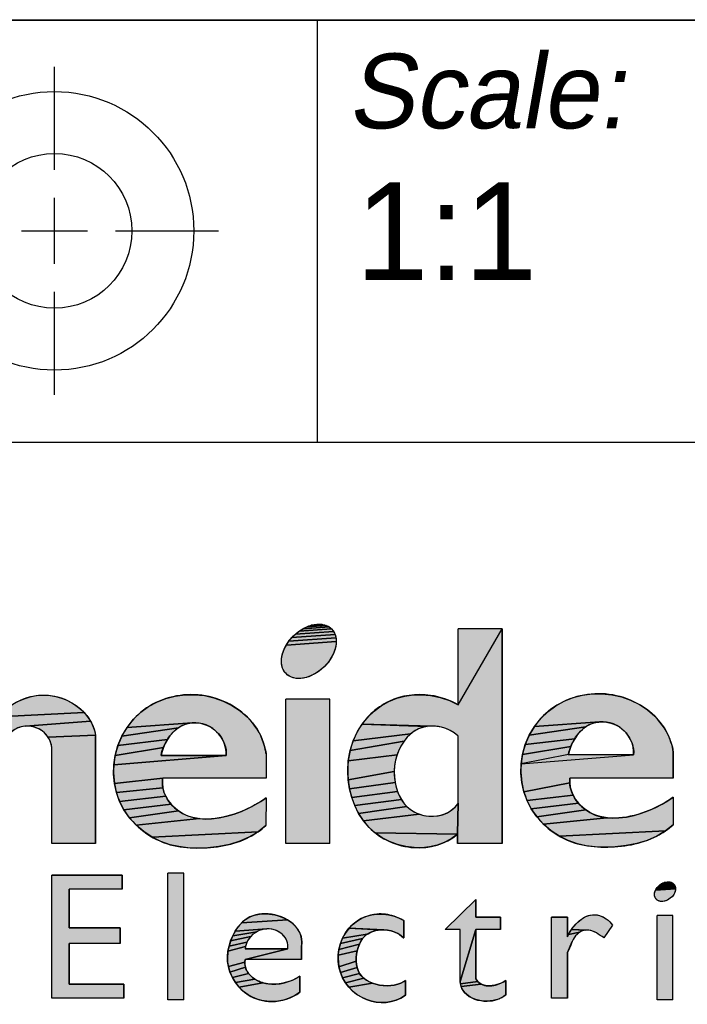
# Model space of a CAD drawing. Header units: millimetres. Extents: x 0 to 420, y 0 to 297.
# Tile 5 of 8: x 242 to 262, y 20 to 50. Entities that reach past the tile are written whole.
import ezdxf

# ---------------------------------------------------------------- set-up
doc = ezdxf.new("R2010")
doc.units = ezdxf.units.MM
doc.header["$LTSCALE"] = 23.1
doc.layers.get('0').update_dxf_attribs({"linetype": 'CONTINUOUS'})
doc.styles.add('TEXTSTYLE_5', font='txt')
doc.styles.add('TEXTSTYLE_6', font='txt')
doc.styles.add('TEXTSTYLE_7', font='txt', dxfattribs={"width": 0.8})
doc.styles.add('TEXTSTYLE_8', font='txt')

# ---------------------------------------------------------------- blocks, each defined once
blk = doc.blocks.new('3RD_ANG_PIM_BL0', base_point=(235.474, 42.558))
at = {"color": 7, "linetype": 'Continuous'}
for p, q in [((242.908, 45.876), (242.908, 49.051)), ((225.223, 46.384), (235.383, 48.01)), ((235.383, 39.996), (235.383, 48.01)), ((225.223, 46.384), (225.223, 41.622)), ((242.908, 42.987), (242.908, 45.019)), ((224.461, 44.003), (228.439, 44.003)), ((229.455, 44.003), (231.487, 44.003)), ((232.503, 44.003), (236.145, 44.003)), ((237.86, 44.003), (241.035, 44.003)), ((241.892, 44.003), (243.924, 44.003)), ((244.781, 44.003), (247.956, 44.003)), ((242.908, 38.955), (242.908, 42.13)), ((235.383, 39.996), (225.223, 41.622)), ((222.991, 36.065), (223.017, 36.065)), ((222.991, 36.065), (223.017, 36.065))]:
    blk.add_line(p, q, dxfattribs=at)
for radius in [4.286, 2.381]:
    blk.add_circle((242.908, 44.003), radius, dxfattribs=at)
blk = doc.blocks.new('*T9')
at = {"color": 7, "linetype": 'Continuous'}
for p, q in [((0, 0), (0, 45.49)), ((0, 45.49), (188, 45.49)), ((30, 32.5), (30, 45.49)), ((50, 8.5), (50, 45.49)), ((153.5, 32.5), (153.5, 45.49)), ((188, 0), (188, 45.49)), ((0, 32.5), (188, 32.5)), ((50, 19.5), (188, 19.5)), ((153.5, 8.5), (153.5, 19.5)), ((170.75, 8.5), (170.75, 19.5)), ((0, 8.5), (188, 8.5)), ((85, 0), (85, 8.5)), ((0, 0), (188, 0))]:
    blk.add_line(p, q, dxfattribs=at)
at = {"color": 7, "linetype": 'Continuous', "line_spacing_factor": 0.9}
for s, insert, char_height, width, attachment_point, style in [('\\Q10.0; Scale:', (30.062, 44.457), 2.3, 15.732, 1, 'TEXTSTYLE_8'), ('\\Q10.0; Technical Specification:', (50.062, 44.457), 2.3, 59.6896, 1, 'TEXTSTYLE_5'), ('\\Q10.0; Units of measure:', (153.562, 44.457), 2.3, 45.54, 1, 'TEXTSTYLE_5'), ('  Refer to International Tolerance Grade 15.', (50.062, 40.245), 2.5, 118.68, 1, 'TEXTSTYLE_5'), ('mm', (170.75, 40.245), 2.5, 9.04, 2, 'TEXTSTYLE_5'), ('\\Q10.0; Document Description:', (50.062, 30.382), 2.3, 57.9416, 1, 'TEXTSTYLE_5'), (' OVERALL DIMENSION PFXYP6ADBMA/HMIYP6ADBMA', (50.062, 24.25), 3, 188.6, 1, 'TEXTSTYLE_7'), ('\\Q10.0; Document Number:', (50.062, 17.882), 2.3, 49.036, 1, 'TEXTSTYLE_5'), ('\\Q10.0; Doc. Rev.', (153.562, 17.882), 2.3, 23.6808, 1, 'TEXTSTYLE_5'), ('\\Q10.0; Sheet: ', (170.812, 17.882), 2.3, 18.3448, 1, 'TEXTSTYLE_5'), ('BRU7165300', (101.75, 13.922), 4, 69.66667, 2, 'TEXTSTYLE_6'), ('00.6', (162.125, 13.922), 4, 24.16667, 2, 'TEXTSTYLE_6'), ('1/1', (179.375, 12.5), 2.5, 10.24, 2, 'TEXTSTYLE_5'), ('State: In Creation ', (187.938, 7.375), 2, 38.928, 3, 'TEXTSTYLE_5'), ('Published: 05-Sep-24 ', (187.938, 3.125), 2, 47.792, 3, 'TEXTSTYLE_5')]:
    blk.add_mtext(s, dxfattribs=dict(at, insert=insert, char_height=char_height, width=width, attachment_point=attachment_point, style=style))
at = {"color": 7, "linetype": 'Continuous', "insert": (30.062, 40.495), "char_height": 3, "width": 11.424, "attachment_point": 1, "line_spacing_factor": 0.9}
blk.add_mtext(' 1:1', dxfattribs=at)
blk = doc.blocks.new('SE_LOGO_BL1', base_point=(249.352, 18.844))
at = {"linetype": 'Continuous'}
for points in [[(251.397, 31.786), (251.434, 31.753), (250.433, 31.684), (250.554, 31.761), (251.357, 31.816)], [(251.313, 31.842), (251.357, 31.816), (250.554, 31.761), (250.678, 31.823), (251.265, 31.863)], [(251.215, 31.88), (251.265, 31.863), (250.678, 31.823), (250.804, 31.867), (251.162, 31.892)], [(251.049, 31.902), (251.106, 31.899), (251.162, 31.892), (250.804, 31.867), (250.929, 31.894), (250.99, 31.901)], [(251.557, 31.531), (251.568, 31.477), (250.121, 31.379), (250.214, 31.491), (251.541, 31.581)], [(251.521, 31.629), (251.541, 31.581), (250.214, 31.491), (250.319, 31.593), (251.496, 31.674)], [(251.467, 31.715), (251.496, 31.674), (250.319, 31.593), (250.433, 31.684), (251.434, 31.753)], [(254.211, 29.732), (254.473, 29.71), (254.772, 29.65), (255.06, 29.553), (255.33, 29.421), (256.683, 31.761), (256.683, 25.155), (255.308, 25.155), (255.308, 25.442), (255.33, 26.398), (255.33, 28.456), (255.32, 28.465), (255.209, 28.554), (255.085, 28.628), (254.951, 28.687), (254.81, 28.73), (254.666, 28.756), (254.521, 28.765), (252.372, 28.827), (252.545, 29.039), (252.742, 29.229), (252.96, 29.393), (253.197, 29.527), (253.438, 29.623), (253.69, 29.689), (253.949, 29.725)], [(251.573, 31.305), (251.566, 31.244), (251.537, 31.12), (251.489, 30.995), (251.425, 30.872), (251.346, 30.753), (251.253, 30.64), (251.148, 30.538), (251.034, 30.447), (250.913, 30.37), (250.788, 30.308), (250.662, 30.264), (250.538, 30.237), (250.477, 30.231), (250.418, 30.229), (250.36, 30.232), (250.305, 30.239), (250.252, 30.251), (250.202, 30.268), (250.154, 30.289), (250.11, 30.315), (250.069, 30.345), (250.032, 30.379), (249.999, 30.416), (249.97, 30.457), (249.946, 30.502), (249.925, 30.55), (249.91, 30.601), (249.899, 30.654), (249.892, 30.709), (249.89, 30.767), (249.893, 30.826), (249.901, 30.887), (249.93, 31.011), (249.977, 31.136), (250.041, 31.259), (251.576, 31.364)], [(251.575, 31.422), (251.576, 31.364), (250.041, 31.259), (250.121, 31.379), (251.568, 31.477)], [(242.346, 29.703), (242.537, 29.719), (242.724, 29.713), (242.911, 29.685), (243.093, 29.638), (243.27, 29.57), (243.439, 29.484), (243.577, 29.395), (243.705, 29.293), (243.823, 29.179), (241.165, 29.052), (241.304, 29.196), (241.458, 29.327), (241.626, 29.441), (241.796, 29.534), (241.973, 29.609), (242.157, 29.666)], [(247.217, 29.732), (247.519, 29.702), (247.814, 29.635), (248.099, 29.534), (248.368, 29.4), (248.618, 29.235), (248.843, 29.039), (249.002, 28.862), (249.14, 28.669), (249.254, 28.462), (249.342, 28.244), (249.406, 27.984), (249.416, 27.907), (249.416, 27.159), (246.237, 27.159), (244.755, 27), (244.727, 27.287), (244.734, 27.575), (248.193, 27.863), (248.192, 27.979), (248.174, 28.095), (248.142, 28.208), (248.095, 28.32), (248.033, 28.427), (247.959, 28.525), (247.874, 28.614), (247.778, 28.692), (247.673, 28.757), (247.573, 28.802), (247.469, 28.835), (247.362, 28.857), (247.253, 28.867), (247.145, 28.864), (245.143, 28.727), (245.337, 28.974), (245.563, 29.19), (245.801, 29.363), (246.06, 29.503), (246.336, 29.612), (246.624, 29.686), (246.919, 29.727)], [(259.75, 29.761), (260.052, 29.73), (260.347, 29.663), (260.632, 29.563), (260.901, 29.429), (261.151, 29.263), (261.376, 29.067), (261.535, 28.89), (261.673, 28.697), (261.787, 28.49), (261.874, 28.272), (261.917, 28.119), (261.946, 27.962), (261.944, 27.159), (258.766, 27.159), (258.761, 27.023), (257.35, 26.747), (257.288, 27.028), (257.26, 27.315), (257.267, 27.604), (260.726, 27.882), (260.725, 28.002), (260.708, 28.12), (260.675, 28.236), (260.627, 28.349), (260.566, 28.455), (260.492, 28.554), (260.407, 28.643), (260.311, 28.72), (260.205, 28.785), (260.106, 28.83), (260.002, 28.864), (259.895, 28.886), (259.786, 28.895), (259.678, 28.893), (257.676, 28.755), (257.87, 29.002), (258.096, 29.219), (258.334, 29.391), (258.593, 29.532), (258.869, 29.64), (259.157, 29.715), (259.452, 29.755)], [(243.927, 29.055), (244.016, 28.92), (242.017, 28.764), (241.93, 28.752), (241.845, 28.73), (241.763, 28.699), (241.686, 28.659), (241.607, 28.604), (241.534, 28.54), (241.466, 28.47), (241.402, 28.395), (239.735, 26.419), (239.735, 29.595), (241.104, 29.595), (241.104, 28.978), (241.165, 29.052), (243.823, 29.179)], [(242.105, 28.766), (242.017, 28.764), (244.016, 28.92), (244.084, 28.783), (244.136, 28.639), (244.17, 28.488), (242.71, 28.429), (242.657, 28.498), (242.597, 28.561), (242.526, 28.618), (242.45, 28.666), (242.369, 28.706), (242.283, 28.737), (242.195, 28.757)], [(246.825, 28.775), (246.722, 28.714), (244.983, 28.456), (245.143, 28.727), (247.145, 28.864), (247.039, 28.85), (246.936, 28.822)], [(253.979, 28.61), (253.862, 28.523), (252.095, 28.313), (252.227, 28.598), (252.372, 28.827), (254.378, 28.755), (254.238, 28.727), (254.105, 28.679)], [(259.358, 28.804), (259.255, 28.742), (257.516, 28.484), (257.676, 28.755), (259.678, 28.893), (259.571, 28.878), (259.469, 28.85)], [(244.175, 28.447), (244.175, 25.155), (242.822, 25.155), (242.822, 28.004), (242.823, 28.098), (242.812, 28.188), (242.789, 28.274), (242.754, 28.354), (242.71, 28.429), (244.17, 28.488)], [(246.459, 28.461), (246.381, 28.349), (244.86, 28.166), (244.983, 28.456), (246.722, 28.714), (246.626, 28.64), (246.538, 28.555)], [(253.757, 28.42), (253.664, 28.304), (252.002, 28.013), (252.095, 28.313), (253.862, 28.523)], [(258.992, 28.489), (258.914, 28.377), (257.393, 28.194), (257.516, 28.484), (259.255, 28.742), (259.159, 28.668), (259.071, 28.583)], [(246.314, 28.23), (246.259, 28.108), (244.775, 27.861), (244.86, 28.166), (246.381, 28.349)], [(253.513, 28.046), (253.448, 27.884), (251.948, 27.701), (252.002, 28.013), (253.664, 28.304), (253.582, 28.179)], [(258.847, 28.258), (258.792, 28.136), (257.308, 27.889), (257.393, 28.194), (258.914, 28.377)], [(248.193, 27.863), (244.734, 27.575), (244.775, 27.861), (246.259, 28.108), (246.216, 27.985), (246.185, 27.863)], [(253.402, 27.717), (253.373, 27.546), (253.362, 27.373), (251.945, 27.11), (251.931, 27.383), (251.948, 27.701), (253.448, 27.884)], [(258.748, 28.012), (258.717, 27.889), (257.267, 27.604), (257.308, 27.889), (258.792, 28.136)], [(253.368, 27.199), (253.391, 27.026), (251.985, 26.839), (251.945, 27.11), (253.362, 27.373)], [(246.228, 27.006), (246.243, 26.869), (244.817, 26.719), (244.755, 27), (246.237, 27.159), (246.235, 27.146)], [(253.421, 26.889), (253.462, 26.755), (252.051, 26.573), (251.985, 26.839), (253.391, 27.026)], [(258.811, 26.762), (258.862, 26.639), (257.446, 26.476), (257.35, 26.747), (258.761, 27.023), (258.777, 26.89)], [(246.277, 26.737), (246.329, 26.611), (244.913, 26.448), (244.817, 26.719), (246.243, 26.869)], [(253.514, 26.626), (253.579, 26.504), (252.144, 26.317), (252.051, 26.573), (253.462, 26.755)], [(246.404, 26.481), (246.496, 26.36), (245.043, 26.192), (244.913, 26.448), (246.329, 26.611)], [(246.603, 26.252), (246.721, 26.157), (245.216, 25.942), (245.043, 26.192), (246.496, 26.36)], [(247.55, 25.905), (247.738, 25.91), (247.973, 25.939), (248.208, 25.989), (248.439, 26.058), (248.662, 26.141), (248.875, 26.235), (249.074, 26.338), (249.255, 26.446), (249.416, 26.555), (249.41, 25.705), (249.17, 25.511), (245.91, 25.35), (245.655, 25.518), (245.422, 25.717), (247.365, 25.917)], [(253.657, 26.392), (253.748, 26.291), (252.264, 26.075), (252.144, 26.317), (253.579, 26.504)], [(254.565, 25.991), (254.708, 26.005), (254.847, 26.039), (254.98, 26.091), (255.105, 26.164), (255.219, 26.258), (255.32, 26.372), (255.322, 26.375), (255.33, 26.398), (255.308, 25.442), (252.776, 25.477), (252.584, 25.648), (252.41, 25.85), (254.126, 26.059), (254.272, 26.018), (254.422, 25.995)], [(258.937, 26.509), (259.029, 26.389), (257.576, 26.22), (257.446, 26.476), (258.862, 26.639)], [(259.136, 26.28), (259.254, 26.185), (257.749, 25.971), (257.576, 26.22), (259.029, 26.389)], [(260.083, 25.933), (260.27, 25.939), (260.505, 25.967), (260.739, 26.017), (260.968, 26.085), (261.191, 26.167), (261.403, 26.261), (261.601, 26.363), (261.782, 26.47), (261.943, 26.579), (261.941, 25.731), (261.701, 25.539), (258.443, 25.379), (258.188, 25.547), (257.954, 25.745), (259.898, 25.945)], [(247.186, 25.948), (247.365, 25.917), (245.422, 25.717), (245.216, 25.942), (246.721, 26.157), (246.849, 26.076), (247.013, 26.001)], [(253.989, 26.119), (254.126, 26.059), (252.41, 25.85), (252.264, 26.075), (253.748, 26.291), (253.862, 26.197)], [(259.719, 25.977), (259.898, 25.945), (257.954, 25.745), (257.749, 25.971), (259.254, 26.185), (259.382, 26.105), (259.546, 26.029)], [(248.908, 25.354), (248.606, 25.221), (248.288, 25.124), (247.96, 25.06), (247.625, 25.024), (247.29, 25.014), (247.011, 25.024), (246.736, 25.056), (246.466, 25.115), (246.182, 25.215), (245.91, 25.35), (249.17, 25.511)], [(252.989, 25.332), (252.776, 25.477), (255.308, 25.442), (255.112, 25.297), (254.9, 25.184), (254.678, 25.101), (254.447, 25.047), (254.211, 25.022), (253.972, 25.025), (253.715, 25.058), (253.462, 25.121), (253.219, 25.212)], [(261.441, 25.382), (261.139, 25.25), (260.821, 25.153), (260.493, 25.088), (260.158, 25.053), (259.823, 25.043), (259.544, 25.053), (259.269, 25.085), (258.999, 25.144), (258.715, 25.243), (258.443, 25.379), (261.701, 25.539)], [(244.987, 23.749), (243.363, 23.749), (243.363, 22.558), (244.933, 22.558), (244.933, 22.071), (243.363, 22.071), (243.363, 20.825), (245.042, 20.825), (245.042, 20.392), (242.822, 20.392), (242.822, 24.182), (244.987, 24.182)], [(261.909, 23.943), (261.926, 23.932), (261.571, 23.907), (261.617, 23.932), (261.891, 23.952)], [(261.871, 23.959), (261.891, 23.952), (261.617, 23.932), (261.665, 23.952), (261.851, 23.965)], [(261.829, 23.969), (261.851, 23.965), (261.665, 23.952), (261.713, 23.965), (261.761, 23.972), (261.807, 23.972)], [(262.012, 23.738), (262.01, 23.716), (261.999, 23.671), (261.982, 23.626), (261.958, 23.582), (261.928, 23.54), (261.893, 23.501), (261.853, 23.466), (261.81, 23.436), (261.764, 23.41), (261.716, 23.391), (261.668, 23.377), (261.62, 23.371), (261.574, 23.371), (261.552, 23.373), (261.53, 23.377), (261.51, 23.383), (261.491, 23.391), (261.472, 23.4), (261.455, 23.41), (261.439, 23.422), (261.425, 23.436), (261.412, 23.45), (261.401, 23.466), (261.391, 23.483), (261.383, 23.502), (261.376, 23.521), (261.372, 23.541), (261.369, 23.561), (261.368, 23.582), (261.369, 23.604), (261.371, 23.626), (261.382, 23.671), (261.399, 23.716), (262.013, 23.76)], [(262.012, 23.781), (262.013, 23.76), (261.399, 23.716), (261.423, 23.76), (262.009, 23.802)], [(262.005, 23.822), (262.009, 23.802), (261.423, 23.76), (261.453, 23.802), (261.998, 23.841)], [(261.99, 23.859), (261.998, 23.841), (261.453, 23.802), (261.488, 23.841), (261.981, 23.876)], [(261.969, 23.892), (261.981, 23.876), (261.488, 23.841), (261.528, 23.876), (261.956, 23.907)], [(261.942, 23.92), (261.956, 23.907), (261.528, 23.876), (261.571, 23.907), (261.926, 23.932)], [(256.629, 22.883), (256.629, 22.504), (255.871, 22.504), (255.384, 20.909), (255.384, 22.504), (254.922, 22.504), (255.871, 23.429), (255.871, 22.883)], [(250.195, 22.723), (250.296, 22.634), (250.382, 22.532), (250.439, 22.438), (250.482, 22.335), (250.51, 22.224), (250.52, 22.106), (250.511, 21.979), (250.511, 21.583), (248.773, 21.583), (250.083, 21.908), (250.088, 21.975), (250.084, 22.038), (250.073, 22.099), (250.056, 22.156), (250.031, 22.21), (250.001, 22.26), (249.965, 22.307), (249.925, 22.349), (249.868, 22.397), (249.805, 22.437), (249.738, 22.471), (249.667, 22.496), (249.593, 22.514), (249.517, 22.524), (249.441, 22.525), (248.468, 22.456), (248.561, 22.591), (248.667, 22.711), (250.08, 22.801)], [(249.212, 22.981), (249.368, 22.992), (249.526, 22.983), (249.685, 22.955), (249.823, 22.917), (249.955, 22.865), (250.08, 22.801), (248.667, 22.711), (248.787, 22.813), (248.92, 22.894), (249.061, 22.949)], [(253.006, 22.983), (253.182, 22.96), (253.354, 22.915), (253.507, 22.856), (253.651, 22.782), (253.651, 22.25), (253.648, 22.253), (253.565, 22.323), (253.474, 22.382), (253.378, 22.429), (253.27, 22.466), (253.158, 22.49), (253.043, 22.5), (251.968, 22.544), (252.096, 22.672), (252.225, 22.77), (252.365, 22.851), (252.514, 22.914), (252.67, 22.958), (252.829, 22.982)], [(258.983, 22.358), (258.938, 22.309), (258.899, 22.255), (258.866, 22.197), (258.837, 22.136), (258.687, 21.803), (258.687, 20.392), (258.199, 20.392), (258.199, 22.883), (258.687, 22.883), (258.687, 22.278), (258.723, 22.353), (259.074, 22.425), (259.026, 22.394)], [(259.532, 22.962), (259.606, 22.953), (259.678, 22.936), (259.749, 22.911), (259.817, 22.878), (259.881, 22.838), (259.937, 22.795), (259.988, 22.746), (260.033, 22.693), (260.07, 22.636), (259.813, 22.252), (259.756, 22.288), (259.698, 22.325), (259.638, 22.363), (259.578, 22.401), (259.533, 22.426), (259.487, 22.448), (259.44, 22.467), (259.392, 22.481), (259.343, 22.489), (259.288, 22.49), (258.818, 22.508), (258.875, 22.585), (258.937, 22.66), (259.006, 22.73), (259.063, 22.781), (259.123, 22.828), (259.186, 22.869), (259.252, 22.904), (259.319, 22.931), (259.388, 22.951), (259.459, 22.961)], [(249.004, 22.35), (248.947, 22.295), (248.326, 22.157), (248.39, 22.31), (249.136, 22.44), (249.067, 22.398)], [(249.208, 22.474), (249.136, 22.44), (248.39, 22.31), (248.468, 22.456), (249.441, 22.525), (249.362, 22.517), (249.284, 22.5)], [(252.622, 22.414), (252.532, 22.363), (251.769, 22.242), (251.858, 22.4), (251.968, 22.544), (252.927, 22.496), (252.822, 22.48), (252.719, 22.453)], [(255.901, 20.945), (255.931, 20.908), (255.395, 20.83), (255.384, 20.909), (255.871, 22.504), (255.871, 20.993), (255.874, 20.987)], [(259.125, 22.451), (259.074, 22.425), (258.723, 22.353), (258.767, 22.43), (258.818, 22.508), (259.233, 22.484), (259.178, 22.471)], [(248.858, 22.176), (248.826, 22.113), (248.278, 21.999), (248.326, 22.157), (248.947, 22.295), (248.896, 22.234)], [(252.333, 22.143), (252.289, 22.052), (251.657, 21.896), (251.702, 22.073), (252.387, 22.226)], [(252.453, 22.3), (252.387, 22.226), (251.702, 22.073), (251.769, 22.242), (252.532, 22.363)], [(258.721, 21.864), (258.687, 21.803), (258.837, 22.136), (258.808, 22.067), (258.78, 21.998), (258.752, 21.93)], [(250.083, 21.908), (248.773, 21.583), (248.765, 21.502), (248.258, 21.364), (248.234, 21.521), (248.231, 21.68), (248.246, 21.839), (248.786, 21.979), (248.779, 21.908)], [(248.802, 22.048), (248.786, 21.979), (248.246, 21.839), (248.278, 21.999), (248.826, 22.113)], [(252.253, 21.955), (252.224, 21.853), (251.635, 21.717), (251.657, 21.896), (252.289, 22.052)], [(252.203, 21.748), (252.191, 21.642), (252.188, 21.537), (251.66, 21.359), (251.637, 21.537), (251.635, 21.717), (252.224, 21.853)], [(252.196, 21.434), (252.215, 21.335), (251.706, 21.185), (251.66, 21.359), (252.188, 21.537)], [(248.768, 21.424), (248.783, 21.35), (248.307, 21.193), (248.258, 21.364), (248.765, 21.502)], [(248.839, 21.215), (248.88, 21.155), (248.381, 21.028), (248.307, 21.193), (248.783, 21.35), (248.807, 21.281)], [(252.247, 21.241), (252.292, 21.155), (251.773, 21.019), (251.706, 21.185), (252.215, 21.335)], [(248.999, 21.033), (249.068, 20.982), (248.476, 20.872), (248.381, 21.028), (248.88, 21.155), (248.936, 21.09)], [(249.227, 20.899), (249.314, 20.868), (248.589, 20.73), (248.476, 20.872), (249.068, 20.982), (249.142, 20.938)], [(249.591, 20.823), (249.722, 20.825), (249.854, 20.839), (249.983, 20.865), (250.11, 20.902), (250.232, 20.949), (250.348, 21.005), (250.456, 21.069), (250.456, 20.578), (250.301, 20.475), (250.133, 20.395), (249.957, 20.337), (249.775, 20.303), (249.589, 20.292), (249.437, 20.3), (249.287, 20.325), (249.14, 20.366), (248.999, 20.423), (248.866, 20.497), (248.72, 20.604), (248.589, 20.73), (249.314, 20.868), (249.405, 20.846), (249.497, 20.831)], [(252.351, 21.077), (252.422, 21.008), (251.861, 20.865), (251.773, 21.019), (252.292, 21.155)], [(252.595, 20.896), (252.693, 20.855), (251.963, 20.732), (251.861, 20.865), (252.422, 21.008), (252.504, 20.948)], [(253.139, 20.778), (253.253, 20.783), (253.363, 20.798), (253.467, 20.823), (253.564, 20.857), (253.651, 20.902), (253.705, 20.939), (253.705, 20.482), (253.564, 20.396), (253.417, 20.332), (253.266, 20.289), (253.113, 20.265), (252.96, 20.26), (252.807, 20.274), (252.657, 20.304), (252.511, 20.351), (252.358, 20.421), (252.213, 20.508), (252.081, 20.612), (251.963, 20.732), (252.693, 20.855), (252.798, 20.822), (252.91, 20.797), (253.024, 20.783)], [(256, 20.848), (256.038, 20.826), (255.415, 20.756), (255.395, 20.83), (255.931, 20.908), (255.964, 20.876)], [(256.306, 20.773), (256.363, 20.778), (256.421, 20.787), (256.479, 20.799), (256.536, 20.815), (256.591, 20.834), (256.663, 20.864), (256.73, 20.898), (256.792, 20.935), (256.792, 20.495), (256.725, 20.446), (256.652, 20.403), (256.573, 20.368), (256.489, 20.341), (256.401, 20.321), (256.311, 20.308), (256.22, 20.303), (256.131, 20.305), (256.044, 20.314), (255.957, 20.33), (255.874, 20.352), (255.793, 20.382), (255.717, 20.418), (255.647, 20.461), (255.582, 20.512), (255.525, 20.569), (255.481, 20.626), (255.444, 20.688), (255.415, 20.756), (256.038, 20.826), (256.087, 20.804), (256.139, 20.788), (256.193, 20.778), (256.249, 20.773)]]:
    blk.add_hatch(color=7, dxfattribs=at).paths.add_polyline_path(points)
at = {"color": 7, "linetype": 'Continuous'}
for p, q in [((256.683, 31.761), (255.33, 31.761)), ((255.33, 29.421), (255.33, 31.761)), ((256.683, 25.155), (256.683, 31.761)), ((251.377, 29.595), (250.023, 29.595)), ((250.023, 25.155), (250.023, 29.595)), ((251.377, 25.155), (251.377, 29.595)), ((244.175, 25.155), (244.175, 28.447)), ((255.33, 26.398), (255.33, 28.456)), ((242.822, 25.155), (242.822, 28.004)), ((249.416, 27.907), (249.416, 27.159)), ((260.726, 27.882), (258.716, 27.882)), ((261.944, 27.159), (261.946, 27.962)), ((248.193, 27.863), (246.185, 27.863)), ((249.416, 27.159), (246.237, 27.159)), ((261.944, 27.159), (258.766, 27.159)), ((249.416, 26.555), (249.41, 25.705)), ((261.943, 26.579), (261.941, 25.731)), ((244.175, 25.155), (242.822, 25.155)), ((251.377, 25.155), (250.023, 25.155)), ((255.308, 25.442), (255.308, 25.155)), ((256.683, 25.155), (255.308, 25.155)), ((246.883, 24.237), (246.395, 24.237)), ((246.395, 20.338), (246.395, 24.237)), ((246.883, 20.338), (246.883, 24.237)), ((244.987, 24.182), (242.822, 24.182)), ((242.822, 20.392), (242.822, 24.182)), ((244.987, 23.749), (244.987, 24.182)), ((243.363, 22.558), (243.363, 23.749)), ((244.987, 23.749), (243.363, 23.749)), ((255.871, 23.429), (254.922, 22.504)), ((255.871, 22.883), (255.871, 23.429)), ((253.651, 22.25), (253.651, 22.782)), ((256.629, 22.883), (255.871, 22.883)), ((256.629, 22.504), (256.629, 22.883)), ((258.687, 22.883), (258.199, 22.883)), ((258.199, 20.392), (258.199, 22.883)), ((258.687, 22.278), (258.687, 22.883)), ((261.936, 22.937), (261.448, 22.937)), ((261.448, 20.338), (261.448, 22.937)), ((261.936, 20.338), (261.936, 22.937)), ((244.933, 22.558), (243.363, 22.558)), ((244.933, 22.071), (244.933, 22.558)), ((255.384, 22.504), (254.922, 22.504)), ((255.384, 20.909), (255.384, 22.504)), ((256.629, 22.504), (255.871, 22.504)), ((255.871, 20.993), (255.871, 22.504)), ((260.072, 22.636), (259.813, 22.252)), ((244.933, 22.071), (243.363, 22.071)), ((243.363, 20.825), (243.363, 22.071)), ((250.083, 21.908), (248.779, 21.908)), ((250.511, 21.583), (250.511, 21.979)), ((250.511, 21.583), (248.773, 21.583)), ((258.687, 20.392), (258.687, 21.803)), ((250.456, 20.578), (250.456, 21.069)), ((253.705, 20.482), (253.705, 20.939)), ((256.792, 20.495), (256.792, 20.935)), ((245.042, 20.825), (243.363, 20.825)), ((245.042, 20.392), (245.042, 20.825)), ((245.042, 20.392), (242.822, 20.392)), ((246.883, 20.338), (246.395, 20.338)), ((258.687, 20.392), (258.199, 20.392)), ((261.936, 20.338), (261.448, 20.338))]:
    blk.add_line(p, q, dxfattribs=at)
for points in [[(251.397, 31.786), (251.434, 31.753), (250.433, 31.684), (250.554, 31.761), (251.357, 31.816), (251.397, 31.786)], [(251.313, 31.842), (251.357, 31.816), (250.554, 31.761), (250.678, 31.823), (251.265, 31.863), (251.313, 31.842)], [(251.215, 31.88), (251.265, 31.863), (250.678, 31.823), (250.804, 31.867), (251.162, 31.892), (251.215, 31.88)], [(251.049, 31.902), (251.106, 31.899), (251.162, 31.892), (250.804, 31.867), (250.929, 31.894), (250.99, 31.901), (251.049, 31.902)], [(251.557, 31.531), (251.568, 31.477), (250.121, 31.379), (250.214, 31.491), (251.541, 31.581), (251.557, 31.531)], [(251.521, 31.629), (251.541, 31.581), (250.214, 31.491), (250.319, 31.593), (251.496, 31.674), (251.521, 31.629)], [(251.467, 31.715), (251.496, 31.674), (250.319, 31.593), (250.433, 31.684), (251.434, 31.753), (251.467, 31.715)], [(254.211, 29.732), (254.473, 29.71), (254.772, 29.65), (255.06, 29.553), (255.33, 29.421), (256.683, 31.761), (256.683, 25.155), (255.308, 25.155), (255.308, 25.442), (255.33, 26.398), (255.33, 28.456), (255.32, 28.465), (255.209, 28.554), (255.085, 28.628), (254.951, 28.687), (254.81, 28.73), (254.666, 28.756), (254.521, 28.765), (252.372, 28.827), (252.545, 29.039), (252.742, 29.229), (252.96, 29.393), (253.197, 29.527), (253.438, 29.623), (253.69, 29.689), (253.949, 29.725), (254.211, 29.732)], [(251.573, 31.305), (251.566, 31.244), (251.537, 31.12), (251.489, 30.995), (251.425, 30.872), (251.346, 30.753), (251.253, 30.64), (251.148, 30.538), (251.034, 30.447), (250.913, 30.37), (250.788, 30.308), (250.662, 30.264), (250.538, 30.237), (250.477, 30.231), (250.418, 30.229), (250.36, 30.232), (250.305, 30.239), (250.252, 30.251), (250.202, 30.268), (250.154, 30.289), (250.11, 30.315), (250.069, 30.345), (250.032, 30.379), (249.999, 30.416), (249.97, 30.457), (249.946, 30.502), (249.925, 30.55), (249.91, 30.601), (249.899, 30.654), (249.892, 30.709), (249.89, 30.767), (249.893, 30.826), (249.901, 30.887), (249.93, 31.011), (249.977, 31.136), (250.041, 31.259), (251.576, 31.364), (251.573, 31.305)], [(251.575, 31.422), (251.576, 31.364), (250.041, 31.259), (250.121, 31.379), (251.568, 31.477), (251.575, 31.422)], [(242.346, 29.703), (242.537, 29.719), (242.724, 29.713), (242.911, 29.685), (243.093, 29.638), (243.27, 29.57), (243.439, 29.484), (243.577, 29.395), (243.705, 29.293), (243.823, 29.179), (241.165, 29.052), (241.304, 29.196), (241.458, 29.327), (241.626, 29.441), (241.796, 29.534), (241.973, 29.609), (242.157, 29.666), (242.346, 29.703)], [(247.217, 29.732), (247.519, 29.702), (247.814, 29.635), (248.099, 29.534), (248.368, 29.4), (248.618, 29.235), (248.843, 29.039), (249.002, 28.862), (249.14, 28.669), (249.254, 28.462), (249.342, 28.244), (249.406, 27.984), (249.416, 27.907), (249.416, 27.159), (246.237, 27.159), (244.755, 27), (244.727, 27.287), (244.734, 27.575), (248.193, 27.863), (248.192, 27.979), (248.174, 28.095), (248.142, 28.208), (248.095, 28.32), (248.033, 28.427), (247.959, 28.525), (247.874, 28.614), (247.778, 28.692), (247.673, 28.757), (247.573, 28.802), (247.469, 28.835), (247.362, 28.857), (247.253, 28.867), (247.145, 28.864), (245.143, 28.727), (245.337, 28.974), (245.563, 29.19), (245.801, 29.363), (246.06, 29.503), (246.336, 29.612), (246.624, 29.686), (246.919, 29.727), (247.217, 29.732)], [(259.75, 29.761), (260.052, 29.73), (260.347, 29.663), (260.632, 29.563), (260.901, 29.429), (261.151, 29.263), (261.376, 29.067), (261.535, 28.89), (261.673, 28.697), (261.787, 28.49), (261.874, 28.272), (261.917, 28.119), (261.946, 27.962), (261.944, 27.159), (258.766, 27.159), (258.761, 27.023), (257.35, 26.747), (257.288, 27.028), (257.26, 27.315), (257.267, 27.604), (260.726, 27.882), (260.725, 28.002), (260.708, 28.12), (260.675, 28.236), (260.627, 28.349), (260.566, 28.455), (260.492, 28.554), (260.407, 28.643), (260.311, 28.72), (260.205, 28.785), (260.106, 28.83), (260.002, 28.864), (259.895, 28.886), (259.786, 28.895), (259.678, 28.893), (257.676, 28.755), (257.87, 29.002), (258.096, 29.219), (258.334, 29.391), (258.593, 29.532), (258.869, 29.64), (259.157, 29.715), (259.452, 29.755), (259.75, 29.761)], [(243.927, 29.055), (244.016, 28.92), (242.017, 28.764), (241.93, 28.752), (241.845, 28.73), (241.763, 28.699), (241.686, 28.659), (241.607, 28.604), (241.534, 28.54), (241.466, 28.47), (241.402, 28.395), (239.735, 26.419), (239.735, 29.595), (241.104, 29.595), (241.104, 28.978), (241.165, 29.052), (243.823, 29.179), (243.927, 29.055)], [(242.105, 28.766), (242.017, 28.764), (244.016, 28.92), (244.084, 28.783), (244.136, 28.639), (244.17, 28.488), (242.71, 28.429), (242.657, 28.498), (242.597, 28.561), (242.526, 28.618), (242.45, 28.666), (242.369, 28.706), (242.283, 28.737), (242.195, 28.757), (242.105, 28.766)], [(246.825, 28.775), (246.722, 28.714), (244.983, 28.456), (245.143, 28.727), (247.145, 28.864), (247.039, 28.85), (246.936, 28.822), (246.825, 28.775)], [(253.979, 28.61), (253.862, 28.523), (252.095, 28.313), (252.227, 28.598), (252.372, 28.827), (254.378, 28.755), (254.238, 28.727), (254.105, 28.679), (253.979, 28.61)], [(259.358, 28.804), (259.255, 28.742), (257.516, 28.484), (257.676, 28.755), (259.678, 28.893), (259.571, 28.878), (259.469, 28.85), (259.358, 28.804)], [(244.175, 28.447), (244.175, 25.155), (242.822, 25.155), (242.822, 28.004), (242.823, 28.098), (242.812, 28.188), (242.789, 28.274), (242.754, 28.354), (242.71, 28.429), (244.17, 28.488), (244.175, 28.447)], [(246.459, 28.461), (246.381, 28.349), (244.86, 28.166), (244.983, 28.456), (246.722, 28.714), (246.626, 28.64), (246.538, 28.555), (246.459, 28.461)], [(253.757, 28.42), (253.664, 28.304), (252.002, 28.013), (252.095, 28.313), (253.862, 28.523), (253.757, 28.42)], [(258.992, 28.489), (258.914, 28.377), (257.393, 28.194), (257.516, 28.484), (259.255, 28.742), (259.159, 28.668), (259.071, 28.583), (258.992, 28.489)], [(246.314, 28.23), (246.259, 28.108), (244.775, 27.861), (244.86, 28.166), (246.381, 28.349), (246.314, 28.23)], [(253.513, 28.046), (253.448, 27.884), (251.948, 27.701), (252.002, 28.013), (253.664, 28.304), (253.582, 28.179), (253.513, 28.046)], [(258.847, 28.258), (258.792, 28.136), (257.308, 27.889), (257.393, 28.194), (258.914, 28.377), (258.847, 28.258)], [(248.193, 27.863), (244.734, 27.575), (244.775, 27.861), (246.259, 28.108), (246.216, 27.985), (246.185, 27.863), (248.193, 27.863)], [(253.402, 27.717), (253.373, 27.546), (253.362, 27.373), (251.945, 27.11), (251.931, 27.383), (251.948, 27.701), (253.448, 27.884), (253.402, 27.717)], [(258.748, 28.012), (258.717, 27.889), (257.267, 27.604), (257.308, 27.889), (258.792, 28.136), (258.748, 28.012)], [(253.368, 27.199), (253.391, 27.026), (251.985, 26.839), (251.945, 27.11), (253.362, 27.373), (253.368, 27.199)], [(246.228, 27.006), (246.243, 26.869), (244.817, 26.719), (244.755, 27), (246.237, 27.159), (246.235, 27.146), (246.228, 27.006)], [(253.421, 26.889), (253.462, 26.755), (252.051, 26.573), (251.985, 26.839), (253.391, 27.026), (253.421, 26.889)], [(258.811, 26.762), (258.862, 26.639), (257.446, 26.476), (257.35, 26.747), (258.761, 27.023), (258.777, 26.89), (258.811, 26.762)], [(246.277, 26.737), (246.329, 26.611), (244.913, 26.448), (244.817, 26.719), (246.243, 26.869), (246.277, 26.737)], [(253.514, 26.626), (253.579, 26.504), (252.144, 26.317), (252.051, 26.573), (253.462, 26.755), (253.514, 26.626)], [(246.404, 26.481), (246.496, 26.36), (245.043, 26.192), (244.913, 26.448), (246.329, 26.611), (246.404, 26.481)], [(246.603, 26.252), (246.721, 26.157), (245.216, 25.942), (245.043, 26.192), (246.496, 26.36), (246.603, 26.252)], [(247.55, 25.905), (247.738, 25.91), (247.973, 25.939), (248.208, 25.989), (248.439, 26.058), (248.662, 26.141), (248.875, 26.235), (249.074, 26.338), (249.255, 26.446), (249.416, 26.555), (249.41, 25.705), (249.17, 25.511), (245.91, 25.35), (245.655, 25.518), (245.422, 25.717), (247.365, 25.917), (247.55, 25.905)], [(253.657, 26.392), (253.748, 26.291), (252.264, 26.075), (252.144, 26.317), (253.579, 26.504), (253.657, 26.392)], [(254.565, 25.991), (254.708, 26.005), (254.847, 26.039), (254.98, 26.091), (255.105, 26.164), (255.219, 26.258), (255.32, 26.372), (255.322, 26.375), (255.33, 26.398), (255.308, 25.442), (252.776, 25.477), (252.584, 25.648), (252.41, 25.85), (254.126, 26.059), (254.272, 26.018), (254.422, 25.995), (254.565, 25.991)], [(258.937, 26.509), (259.029, 26.389), (257.576, 26.22), (257.446, 26.476), (258.862, 26.639), (258.937, 26.509)], [(259.136, 26.28), (259.254, 26.185), (257.749, 25.971), (257.576, 26.22), (259.029, 26.389), (259.136, 26.28)], [(260.083, 25.933), (260.27, 25.939), (260.505, 25.967), (260.739, 26.017), (260.968, 26.085), (261.191, 26.167), (261.403, 26.261), (261.601, 26.363), (261.782, 26.47), (261.943, 26.579), (261.941, 25.731), (261.701, 25.539), (258.443, 25.379), (258.188, 25.547), (257.954, 25.745), (259.898, 25.945), (260.083, 25.933)], [(247.186, 25.948), (247.365, 25.917), (245.422, 25.717), (245.216, 25.942), (246.721, 26.157), (246.849, 26.076), (247.013, 26.001), (247.186, 25.948)], [(253.989, 26.119), (254.126, 26.059), (252.41, 25.85), (252.264, 26.075), (253.748, 26.291), (253.862, 26.197), (253.989, 26.119)], [(259.719, 25.977), (259.898, 25.945), (257.954, 25.745), (257.749, 25.971), (259.254, 26.185), (259.382, 26.105), (259.546, 26.029), (259.719, 25.977)], [(248.908, 25.354), (248.606, 25.221), (248.288, 25.124), (247.96, 25.06), (247.625, 25.024), (247.29, 25.014), (247.011, 25.024), (246.736, 25.056), (246.466, 25.115), (246.182, 25.215), (245.91, 25.35), (249.17, 25.511), (248.908, 25.354)], [(252.989, 25.332), (252.776, 25.477), (255.308, 25.442), (255.112, 25.297), (254.9, 25.184), (254.678, 25.101), (254.447, 25.047), (254.211, 25.022), (253.972, 25.025), (253.715, 25.058), (253.462, 25.121), (253.219, 25.212), (252.989, 25.332)], [(261.441, 25.382), (261.139, 25.25), (260.821, 25.153), (260.493, 25.088), (260.158, 25.053), (259.823, 25.043), (259.544, 25.053), (259.269, 25.085), (258.999, 25.144), (258.715, 25.243), (258.443, 25.379), (261.701, 25.539), (261.441, 25.382)], [(244.987, 23.749), (243.363, 23.749), (243.363, 22.558), (244.933, 22.558), (244.933, 22.071), (243.363, 22.071), (243.363, 20.825), (245.042, 20.825), (245.042, 20.392), (242.822, 20.392), (242.822, 24.182), (244.987, 24.182), (244.987, 23.749)], [(261.909, 23.943), (261.926, 23.932), (261.571, 23.907), (261.617, 23.932), (261.891, 23.952), (261.909, 23.943)], [(261.871, 23.959), (261.891, 23.952), (261.617, 23.932), (261.665, 23.952), (261.851, 23.965), (261.871, 23.959)], [(261.829, 23.969), (261.851, 23.965), (261.665, 23.952), (261.713, 23.965), (261.761, 23.972), (261.807, 23.972), (261.829, 23.969)], [(262.012, 23.738), (262.01, 23.716), (261.999, 23.671), (261.982, 23.626), (261.958, 23.582), (261.928, 23.54), (261.893, 23.501), (261.853, 23.466), (261.81, 23.436), (261.764, 23.41), (261.716, 23.391), (261.668, 23.377), (261.62, 23.371), (261.574, 23.371), (261.552, 23.373), (261.53, 23.377), (261.51, 23.383), (261.491, 23.391), (261.472, 23.4), (261.455, 23.41), (261.439, 23.422), (261.425, 23.436), (261.412, 23.45), (261.401, 23.466), (261.391, 23.483), (261.383, 23.502), (261.376, 23.521), (261.372, 23.541), (261.369, 23.561), (261.368, 23.582), (261.369, 23.604), (261.371, 23.626), (261.382, 23.671), (261.399, 23.716), (262.013, 23.76), (262.012, 23.738)], [(262.012, 23.781), (262.013, 23.76), (261.399, 23.716), (261.423, 23.76), (262.009, 23.802), (262.012, 23.781)], [(262.005, 23.822), (262.009, 23.802), (261.423, 23.76), (261.453, 23.802), (261.998, 23.841), (262.005, 23.822)], [(261.99, 23.859), (261.998, 23.841), (261.453, 23.802), (261.488, 23.841), (261.981, 23.876), (261.99, 23.859)], [(261.969, 23.892), (261.981, 23.876), (261.488, 23.841), (261.528, 23.876), (261.956, 23.907), (261.969, 23.892)], [(261.942, 23.92), (261.956, 23.907), (261.528, 23.876), (261.571, 23.907), (261.926, 23.932), (261.942, 23.92)], [(256.629, 22.883), (256.629, 22.504), (255.871, 22.504), (255.384, 20.909), (255.384, 22.504), (254.922, 22.504), (255.871, 23.429), (255.871, 22.883), (256.629, 22.883)], [(250.195, 22.723), (250.296, 22.634), (250.382, 22.532), (250.439, 22.438), (250.482, 22.335), (250.51, 22.224), (250.52, 22.106), (250.511, 21.979), (250.511, 21.583), (248.773, 21.583), (250.083, 21.908), (250.088, 21.975), (250.084, 22.038), (250.073, 22.099), (250.056, 22.156), (250.031, 22.21), (250.001, 22.26), (249.965, 22.307), (249.925, 22.349), (249.868, 22.397), (249.805, 22.437), (249.738, 22.471), (249.667, 22.496), (249.593, 22.514), (249.517, 22.524), (249.441, 22.525), (248.468, 22.456), (248.561, 22.591), (248.667, 22.711), (250.08, 22.801), (250.195, 22.723)], [(249.212, 22.981), (249.368, 22.992), (249.526, 22.983), (249.685, 22.955), (249.823, 22.917), (249.955, 22.865), (250.08, 22.801), (248.667, 22.711), (248.787, 22.813), (248.92, 22.894), (249.061, 22.949), (249.212, 22.981)], [(253.006, 22.983), (253.182, 22.96), (253.354, 22.915), (253.507, 22.856), (253.651, 22.782), (253.651, 22.25), (253.648, 22.253), (253.565, 22.323), (253.474, 22.382), (253.378, 22.429), (253.27, 22.466), (253.158, 22.49), (253.043, 22.5), (251.968, 22.544), (252.096, 22.672), (252.225, 22.77), (252.365, 22.851), (252.514, 22.914), (252.67, 22.958), (252.829, 22.982), (253.006, 22.983)], [(258.983, 22.358), (258.938, 22.309), (258.899, 22.255), (258.866, 22.197), (258.837, 22.136), (258.687, 21.803), (258.687, 20.392), (258.199, 20.392), (258.199, 22.883), (258.687, 22.883), (258.687, 22.278), (258.723, 22.353), (259.074, 22.425), (259.026, 22.394), (258.983, 22.358)], [(259.532, 22.962), (259.606, 22.953), (259.678, 22.936), (259.749, 22.911), (259.817, 22.878), (259.881, 22.838), (259.937, 22.795), (259.988, 22.746), (260.033, 22.693), (260.07, 22.636), (259.813, 22.252), (259.756, 22.288), (259.698, 22.325), (259.638, 22.363), (259.578, 22.401), (259.533, 22.426), (259.487, 22.448), (259.44, 22.467), (259.392, 22.481), (259.343, 22.489), (259.288, 22.49), (258.818, 22.508), (258.875, 22.585), (258.937, 22.66), (259.006, 22.73), (259.063, 22.781), (259.123, 22.828), (259.186, 22.869), (259.252, 22.904), (259.319, 22.931), (259.388, 22.951), (259.459, 22.961), (259.532, 22.962)], [(249.004, 22.35), (248.947, 22.295), (248.326, 22.157), (248.39, 22.31), (249.136, 22.44), (249.067, 22.398), (249.004, 22.35)], [(249.208, 22.474), (249.136, 22.44), (248.39, 22.31), (248.468, 22.456), (249.441, 22.525), (249.362, 22.517), (249.284, 22.5), (249.208, 22.474)], [(252.622, 22.414), (252.532, 22.363), (251.769, 22.242), (251.858, 22.4), (251.968, 22.544), (252.927, 22.496), (252.822, 22.48), (252.719, 22.453), (252.622, 22.414)], [(255.901, 20.945), (255.931, 20.908), (255.395, 20.83), (255.384, 20.909), (255.871, 22.504), (255.871, 20.993), (255.874, 20.987), (255.901, 20.945)], [(259.125, 22.451), (259.074, 22.425), (258.723, 22.353), (258.767, 22.43), (258.818, 22.508), (259.233, 22.484), (259.178, 22.471), (259.125, 22.451)], [(248.858, 22.176), (248.826, 22.113), (248.278, 21.999), (248.326, 22.157), (248.947, 22.295), (248.896, 22.234), (248.858, 22.176)], [(252.333, 22.143), (252.289, 22.052), (251.657, 21.896), (251.702, 22.073), (252.387, 22.226), (252.333, 22.143)], [(252.453, 22.3), (252.387, 22.226), (251.702, 22.073), (251.769, 22.242), (252.532, 22.363), (252.453, 22.3)], [(258.721, 21.864), (258.687, 21.803), (258.837, 22.136), (258.808, 22.067), (258.78, 21.998), (258.752, 21.93), (258.721, 21.864)], [(250.083, 21.908), (248.773, 21.583), (248.765, 21.502), (248.258, 21.364), (248.234, 21.521), (248.231, 21.68), (248.246, 21.839), (248.786, 21.979), (248.779, 21.908), (250.083, 21.908)], [(248.802, 22.048), (248.786, 21.979), (248.246, 21.839), (248.278, 21.999), (248.826, 22.113), (248.802, 22.048)], [(252.253, 21.955), (252.224, 21.853), (251.635, 21.717), (251.657, 21.896), (252.289, 22.052), (252.253, 21.955)], [(252.203, 21.748), (252.191, 21.642), (252.188, 21.537), (251.66, 21.359), (251.637, 21.537), (251.635, 21.717), (252.224, 21.853), (252.203, 21.748)], [(252.196, 21.434), (252.215, 21.335), (251.706, 21.185), (251.66, 21.359), (252.188, 21.537), (252.196, 21.434)], [(248.768, 21.424), (248.783, 21.35), (248.307, 21.193), (248.258, 21.364), (248.765, 21.502), (248.768, 21.424)], [(248.839, 21.215), (248.88, 21.155), (248.381, 21.028), (248.307, 21.193), (248.783, 21.35), (248.807, 21.281), (248.839, 21.215)], [(252.247, 21.241), (252.292, 21.155), (251.773, 21.019), (251.706, 21.185), (252.215, 21.335), (252.247, 21.241)], [(248.999, 21.033), (249.068, 20.982), (248.476, 20.872), (248.381, 21.028), (248.88, 21.155), (248.936, 21.09), (248.999, 21.033)], [(249.227, 20.899), (249.314, 20.868), (248.589, 20.73), (248.476, 20.872), (249.068, 20.982), (249.142, 20.938), (249.227, 20.899)], [(249.591, 20.823), (249.722, 20.825), (249.854, 20.839), (249.983, 20.865), (250.11, 20.902), (250.232, 20.949), (250.348, 21.005), (250.456, 21.069), (250.456, 20.578), (250.301, 20.475), (250.133, 20.395), (249.957, 20.337), (249.775, 20.303), (249.589, 20.292), (249.437, 20.3), (249.287, 20.325), (249.14, 20.366), (248.999, 20.423), (248.866, 20.497), (248.72, 20.604), (248.589, 20.73), (249.314, 20.868), (249.405, 20.846), (249.497, 20.831), (249.591, 20.823)], [(252.351, 21.077), (252.422, 21.008), (251.861, 20.865), (251.773, 21.019), (252.292, 21.155), (252.351, 21.077)], [(252.595, 20.896), (252.693, 20.855), (251.963, 20.732), (251.861, 20.865), (252.422, 21.008), (252.504, 20.948), (252.595, 20.896)], [(253.139, 20.778), (253.253, 20.783), (253.363, 20.798), (253.467, 20.823), (253.564, 20.857), (253.651, 20.902), (253.705, 20.939), (253.705, 20.482), (253.564, 20.396), (253.417, 20.332), (253.266, 20.289), (253.113, 20.265), (252.96, 20.26), (252.807, 20.274), (252.657, 20.304), (252.511, 20.351), (252.358, 20.421), (252.213, 20.508), (252.081, 20.612), (251.963, 20.732), (252.693, 20.855), (252.798, 20.822), (252.91, 20.797), (253.024, 20.783), (253.139, 20.778)], [(256, 20.848), (256.038, 20.826), (255.415, 20.756), (255.395, 20.83), (255.931, 20.908), (255.964, 20.876), (256, 20.848)], [(256.306, 20.773), (256.363, 20.778), (256.421, 20.787), (256.479, 20.799), (256.536, 20.815), (256.591, 20.834), (256.663, 20.864), (256.73, 20.898), (256.792, 20.935), (256.792, 20.495), (256.725, 20.446), (256.652, 20.403), (256.573, 20.368), (256.489, 20.341), (256.401, 20.321), (256.311, 20.308), (256.22, 20.303), (256.131, 20.305), (256.044, 20.314), (255.957, 20.33), (255.874, 20.352), (255.793, 20.382), (255.717, 20.418), (255.647, 20.461), (255.582, 20.512), (255.525, 20.569), (255.481, 20.626), (255.444, 20.688), (255.415, 20.756), (256.038, 20.826), (256.087, 20.804), (256.139, 20.788), (256.193, 20.778), (256.249, 20.773), (256.306, 20.773)]]:
    blk.add_lwpolyline(points, dxfattribs=at)
blk.add_arc((255.29, 26.398), 0.0397, 324.2228, 360, dxfattribs=at)
for centre, major_axis, ratio in [((250.733, 31.066), (0.701, 0.687), 0.681603), ((261.691, 23.671), (0.279, 0.221), 0.735602)]:
    blk.add_ellipse(centre, major_axis=major_axis, ratio=ratio, dxfattribs=at)
for points, knots in [([(241.104, 28.978), (241.123, 29.003), (241.27, 29.182), (241.7, 29.544), (242.527, 29.812), (243.438, 29.57), (243.998, 29.043), (244.151, 28.63), (244.174, 28.461), (244.175, 28.447)], [0, 0, 0, 0, 0.024958, 0.180127, 0.424809, 0.664385, 0.871834, 0.989643, 1, 1, 1, 1]), ([(249.416, 27.907), (249.413, 27.933), (249.397, 28.047), (249.294, 28.464), (248.736, 29.33), (247.236, 29.95), (245.477, 29.397), (244.576, 27.853), (244.844, 26.043), (246.14, 25.094), (247.56, 24.966), (248.633, 25.135), (249.258, 25.563), (249.41, 25.705)], [0, 0, 0, 0, 0.006, 0.026704, 0.09939, 0.236323, 0.371209, 0.490922, 0.621877, 0.760141, 0.824434, 0.952552, 1, 1, 1, 1]), ([(255.33, 29.421), (255.071, 29.57), (254.356, 29.809), (253.118, 29.656), (252.125, 28.679), (251.789, 27.19), (252.321, 25.554), (253.924, 24.855), (254.932, 25.12), (255.308, 25.442)], [0, 0, 0, 0, 0.094568, 0.229392, 0.369834, 0.500594, 0.694517, 0.853644, 1, 1, 1, 1]), ([(261.946, 27.962), (261.932, 28.067), (261.836, 28.477), (261.269, 29.358), (259.769, 29.979), (258.01, 29.425), (257.109, 27.882), (257.377, 26.071), (258.673, 25.122), (260.093, 24.995), (261.164, 25.163), (261.789, 25.59), (261.941, 25.731)], [0, 0, 0, 0, 0.024749, 0.097596, 0.234833, 0.370019, 0.489998, 0.621244, 0.759814, 0.82425, 0.952653, 1, 1, 1, 1]), ([(246.185, 27.863), (246.226, 28.064), (246.407, 28.478), (246.946, 28.923), (247.719, 28.85), (248.143, 28.34), (248.2, 27.979), (248.193, 27.863)], [0, 0, 0, 0, 0.214462, 0.409504, 0.650704, 0.88627, 1, 1, 1, 1]), ([(255.33, 28.456), (255.326, 28.459), (255.187, 28.591), (254.78, 28.796), (254.008, 28.761), (253.396, 28.025), (253.299, 27.091), (253.652, 26.236), (254.494, 25.879), (255.103, 26.08), (255.321, 26.374), (255.322, 26.375), (255.322, 26.375)], [0, 0, 0, 0, 0.002371, 0.102933, 0.22638, 0.377876, 0.557597, 0.70045, 0.829089, 0.999432, 0.999934, 1, 1, 1, 1]), ([(258.716, 27.882), (258.716, 27.885), (258.757, 28.089), (258.939, 28.506), (259.479, 28.951), (260.252, 28.878), (260.678, 28.366), (260.734, 28.002), (260.726, 27.882)], [0, 0, 0, 0, 0.00255, 0.216296, 0.410175, 0.649938, 0.884101, 1, 1, 1, 1]), ([(242.822, 28.004), (242.841, 28.227), (242.663, 28.597), (242.142, 28.82), (241.642, 28.689), (241.355, 28.344), (241.178, 28.101), (241.086, 28.012)], [0, 0, 0, 0, 0.245049, 0.462571, 0.639113, 0.837837, 1, 1, 1, 1]), ([(249.416, 26.555), (249.017, 26.264), (248.036, 25.801), (246.861, 25.967), (246.301, 26.524), (246.21, 26.962), (246.236, 27.154), (246.237, 27.159)], [0, 0, 0, 0, 0.449265, 0.67504, 0.861329, 0.996891, 1, 1, 1, 1]), ([(261.943, 26.579), (261.544, 26.29), (260.566, 25.829), (259.393, 25.995), (258.837, 26.549), (258.745, 26.976), (258.766, 27.159)], [0, 0, 0, 0, 0.451135, 0.678957, 0.866935, 1, 1, 1, 1]), ([(250.511, 21.979), (250.542, 22.197), (250.411, 22.648), (249.716, 23.027), (248.751, 22.99), (248.243, 22.157), (248.195, 21.215), (248.725, 20.455), (249.642, 20.211), (250.209, 20.388), (250.456, 20.578)], [0, 0, 0, 0, 0.085777, 0.209091, 0.325169, 0.49174, 0.587866, 0.748078, 0.861886, 1, 1, 1, 1]), ([(253.651, 22.782), (253.558, 22.836), (253.295, 22.955), (252.737, 23.035), (252.005, 22.723), (251.53, 21.867), (251.721, 20.859), (252.585, 20.192), (253.338, 20.224), (253.705, 20.482)], [0, 0, 0, 0, 0.057822, 0.151988, 0.293509, 0.452096, 0.638994, 0.786414, 1, 1, 1, 1]), ([(258.687, 22.278), (258.752, 22.424), (258.967, 22.753), (259.426, 23.028), (259.854, 22.894), (260.026, 22.715), (260.07, 22.636)], [0, 0, 0, 0, 0.310584, 0.597065, 0.844122, 1, 1, 1, 1]), ([(250.083, 21.908), (250.107, 22.089), (249.965, 22.408), (249.401, 22.611), (248.904, 22.339), (248.783, 22.028), (248.779, 21.908)], [0, 0, 0, 0, 0.240495, 0.504791, 0.822089, 1, 1, 1, 1]), ([(253.705, 20.939), (253.688, 20.926), (253.462, 20.772), (252.848, 20.724), (252.146, 21.136), (252.172, 21.843), (252.437, 22.366), (252.908, 22.536), (253.347, 22.471), (253.57, 22.328), (253.65, 22.251), (253.651, 22.25)], [0, 0, 0, 0, 0.018158, 0.227514, 0.378388, 0.577857, 0.67719, 0.805052, 0.918584, 0.999035, 1, 1, 1, 1]), ([(259.813, 22.256), (259.737, 22.295), (259.589, 22.405), (259.308, 22.537), (258.981, 22.409), (258.814, 22.111), (258.749, 21.901), (258.687, 21.803)], [0, 0, 0, 0, 0.179046, 0.341958, 0.590154, 0.763301, 1, 1, 1, 1]), ([(250.456, 21.069), (250.214, 20.911), (249.732, 20.76), (249.167, 20.892), (248.828, 21.16), (248.744, 21.417), (248.773, 21.583)], [0, 0, 0, 0, 0.419244, 0.635394, 0.793867, 1, 1, 1, 1]), ([(255.384, 20.909), (255.394, 20.772), (255.55, 20.431), (256.174, 20.227), (256.646, 20.371), (256.792, 20.495)], [0, 0, 0, 0, 0.215668, 0.64846, 1, 1, 1, 1]), ([(256.792, 20.935), (256.734, 20.896), (256.495, 20.775), (256.108, 20.734), (255.914, 20.914), (255.872, 20.991), (255.871, 20.993)], [0, 0, 0, 0, 0.221365, 0.767244, 0.993694, 1, 1, 1, 1])]:
    blk.add_open_spline(points, degree=3, knots=knots, dxfattribs=at)
for points in [[(255.33, 29.421), (255.33, 31.761), (256.683, 31.761)], [(251.377, 25.155), (250.023, 25.155), (251.377, 29.595), (250.023, 29.595)], [(254.521, 28.765), (254.378, 28.755), (252.372, 28.827)], [(260.726, 27.882), (257.267, 27.604), (258.716, 27.882), (258.717, 27.889)], [(246.883, 20.338), (246.395, 20.338), (246.883, 24.237), (246.395, 24.237)], [(261.936, 20.338), (261.448, 20.338), (261.936, 22.937), (261.448, 22.937)], [(253.043, 22.5), (252.927, 22.496), (251.968, 22.544)], [(259.288, 22.49), (259.233, 22.484), (258.818, 22.508)]]:
    blk.add_solid(points, dxfattribs=at)

msp = doc.modelspace()

# ---------------------------------------------------------------- linework, layer by layer
at = {"color": 7, "linetype": 'Continuous'}
for p, q in [((221, 50.5), (409, 50.5)), ((251, 37.5), (251, 50.5)), ((221, 37.5), (409, 37.5))]:
    msp.add_line(p, q, dxfattribs=at)

# ---------------------------------------------------------------- block references
msp.add_blockref('*T9', (221, 5))
for name, p in [('3RD_ANG_PIM_BL0', (235.474, 42.558)), ('SE_LOGO_BL1', (249.352, 18.844))]:
    msp.add_blockref(name, p, dxfattribs=at)

doc.saveas('drawing.dxf')
